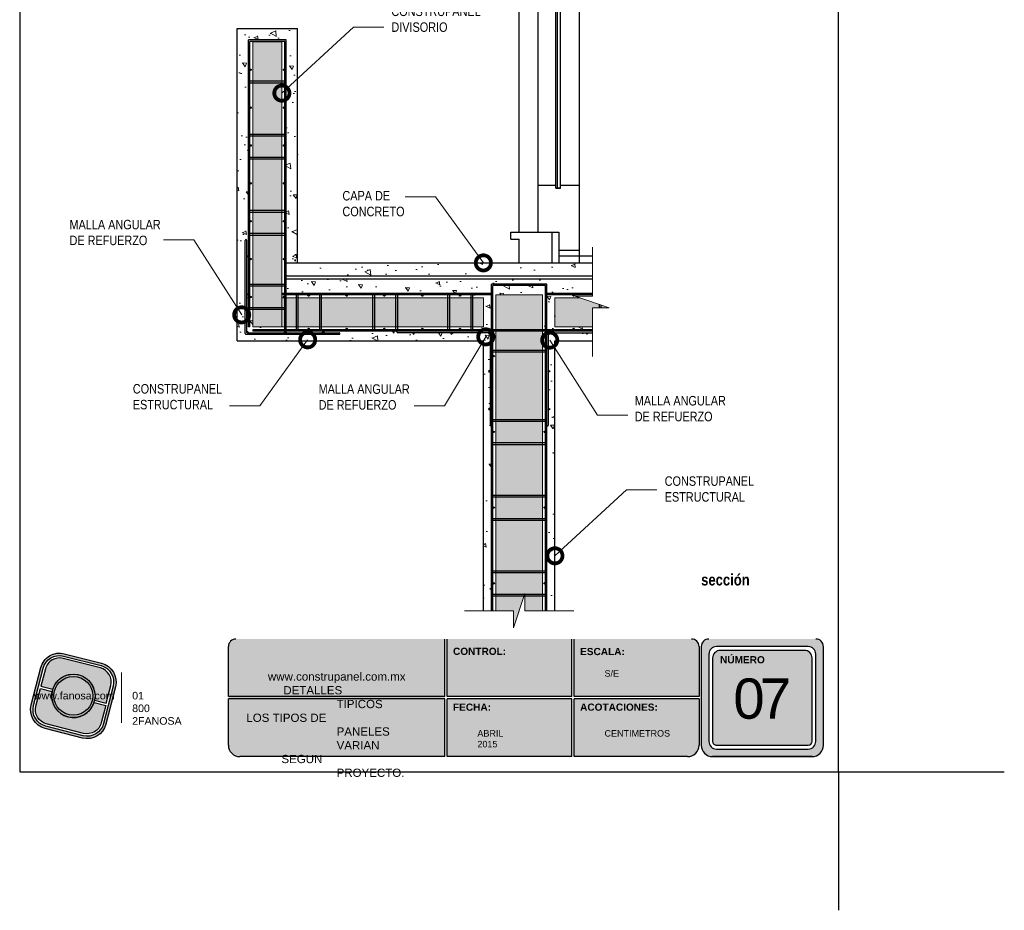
# Model space of a CAD drawing. Header units: millimetres. Extents: x 0 to 30, y 0 to 35.5.
import ezdxf

# ---------------------------------------------------------------- set-up
doc = ezdxf.new("R2010")
doc.units = ezdxf.units.MM
doc.linetypes.add('CONTINUA', pattern=[0])
doc.linetypes.add('DASHED2', pattern=[9.524999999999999, 6.35, -3.175])
for name, color, linetype, lineweight in [('CONSTRUPANEL', 170, 'Continuous', 20), ('hatch', 252, 'Continuous', 0), ('LAMINA ACCESORIOS', 1, 'Continuous', 30), ('TEXTO', 7, 'DASHED2', 0), ('TEXTO CUADRO DATOS', 251, 'Continuous', 0)]:
    doc.layers.add(name, color=color, linetype=linetype, lineweight=lineweight)
doc.styles.add('Erika', font='techl___.ttf', dxfattribs={"height": 0.25})
doc.styles.get("Standard").update_dxf_attribs({"font": 'arial.ttf'})
doc.dimstyles.new('Erika', dxfattribs={"dimtxt": 0.25, "dimasz": 0.8, "dimexe": 0.5, "dimexo": 0.5, "dimgap": 0, "dimtad": 0, "dimlfac": 0.1, "dimzin": 1, "dimdsep": 46, "dimtxsty": 'Erika', "dimblk": 'DOTSMALL', "dimcen": 2.5, "dimse1": 1, "dimse2": 1, "dimclrd": 252, "dimclre": 252, "dimclrt": 256, "dimadec": 0, "dimazin": 0, "dimtfac": 1, "dimtmove": 0, "dimatfit": 3, "dimldrblk": 'DOTSMALL', "dimfxl": 1, "dimlwd": 0, "dimlwe": 0, "dimarcsym": 0})
pattern_1 = [(155, (-1530.490887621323, -1853.54497522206), (-0.203244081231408, 1.152654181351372), [0.12192, -1.34112]), (99.99999999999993, (-1530.490887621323, -1853.54497522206), (-1.122720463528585, -0.5343467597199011), [0.097536, -1.072899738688]), (205.4514447, (-1530.50782456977, -1853.448921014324), (-1.325964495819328, 0.6183074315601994), [0.10361605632, -1.13977756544]), (151.1842, (-1530.804929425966, -1853.629122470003), (-0.189124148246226, 1.745431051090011), [0.18288, -2.01168]), (201.63555761, (-1530.820689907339, -1853.483670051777), (-1.922815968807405, 1.057767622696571), [0.155424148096, -1.709667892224]), (96.18415116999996, (-1530.804929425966, -1853.629122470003), (-1.922815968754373, 1.057767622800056), [0.1463037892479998, -1.609342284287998]), (126, (-1530.768492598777, -1853.451064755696), (0.381055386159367, 1.106665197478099), [0.1219199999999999, -1.341119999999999]), (71.00000000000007, (-1530.768492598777, -1853.451064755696), (-1.241007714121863, 0.07695885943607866), [0.09753600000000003, -1.072896]), (176.451445, (-1530.736737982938, -1853.358842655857), (-0.8599523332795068, 1.183624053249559), [0.10361605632, -1.13977560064]), (142.5, (-1530.490887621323, -1853.54497522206), (-0.5278290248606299, -0.1209669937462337), [0, -1.0598912, 0, -1.089152, 0, -1.07696]), (112.5, (-1530.490887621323, -1853.54497522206), (-0.7299917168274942, 0.2471308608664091), [0, -0.6209792, 0, -1.0355072, 0, -0.4104640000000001]), (72.50000000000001, (-1530.397063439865, -1853.895131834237), (-0.1891832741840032, 0.8477002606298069), [0, -0.4064, 0, -1.267968, 0, -1.682496]), (62.50000000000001, (-1530.354989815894, -1854.052152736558), (-0.402552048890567, 0.8736060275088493), [0, -0.5283199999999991, 0, -0.8420607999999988, 0, -1.194815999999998])]

# ---------------------------------------------------------------- blocks, each defined once
blk = doc.blocks.new('A$C4B287B9D')
for p, q in [((-1.956624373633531e-08, 0.1249999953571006), (-1.956624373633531e-08, 16.1249999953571)), ((0.2499999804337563, 0.3749999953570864), (0.2499999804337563, 16.1249999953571)), ((0.3749999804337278, 0.2499999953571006), (16.12499998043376, 0.2499999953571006)), ((0.1249999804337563, -4.642885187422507e-09), (16.12499998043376, -4.642899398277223e-09))]:
    blk.add_line(p, q)
for centre in [(0.3749999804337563, 13.37499999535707), (0.3749999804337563, 6.874999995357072), (0.3749999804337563, 0.3749999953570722), (6.874999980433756, 0.3749999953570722), (13.37499998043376, 0.3749999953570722)]:
    blk.add_circle(centre, 0.125)
for centre, start, end in [((0.1249999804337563, 16.1249999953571), 0, 180), ((0.1249999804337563, 0.1249999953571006), 180, 270), ((0.3749999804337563, 0.3749999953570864), 180, 270), ((16.12499998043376, 0.1249999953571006), 270, 90)]:
    blk.add_arc(centre, 0.125, start, end)
blk = doc.blocks.new('_DotSmall')
at = {"color": 0, "linetype": 'ByBlock', "const_width": 0.5}
blk.add_lwpolyline([(-0.0625, 0, 1), (0.0625, 0, 1)], format="xyb", close=True, dxfattribs=at)
blk = doc.blocks.new('LOGO GRIS')
at = {"true_color": 0xe3e3e3}
h = blk.add_hatch(color=254, dxfattribs=at)
edge = h.paths.add_edge_path()
edge.add_arc((2075.55300328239, 279.2979295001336), 0.508199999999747, 255.6007667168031, 345.6007667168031, ccw=False)
edge.add_line((2075.426625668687, 278.8056938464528), (2074.442154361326, 279.0584490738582))
edge.add_arc((2074.568531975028, 279.5506847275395), 0.5082000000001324, 165.6007667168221, 255.6007667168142, ccw=False)
edge.add_line((2074.076296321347, 279.6770623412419), (2074.329051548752, 280.661533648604))
edge.add_arc((2074.821287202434, 280.535156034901), 0.508200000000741, 75.60076671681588, 165.6007667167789, ccw=False)
edge.add_line((2074.947664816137, 281.0273916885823), (2075.932136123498, 280.7746364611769))
edge.add_arc((2075.805758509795, 280.2824008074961), 0.5081999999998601, -14.399233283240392, 75.60076671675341, ccw=False)
edge.add_line((2076.297994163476, 280.1560231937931), (2076.045238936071, 279.1715518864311))
edge = h.paths.add_edge_path(flags=16)
edge.add_arc((2075.55300328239, 279.2979295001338), 0.4446749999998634, 255.6007667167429, 345.6007667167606, ccw=False)
edge.add_line((2075.4424228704, 278.867223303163), (2074.457951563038, 279.1199785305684))
edge.add_arc((2074.568531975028, 279.5506847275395), 0.4446750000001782, 165.6007667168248, 255.60076671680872, ccw=False)
edge.add_line((2074.137825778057, 279.6612651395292), (2074.390581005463, 280.6457364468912))
edge.add_arc((2074.821287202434, 280.5351560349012), 0.4446750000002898, 75.60076671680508, 165.6007667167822, ccw=False)
edge.add_line((2074.931867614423, 280.9658622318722), (2075.916338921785, 280.7131070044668))
edge.add_arc((2075.805758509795, 280.2824008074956), 0.4446750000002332, -14.399233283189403, 75.60076671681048, ccw=False)
edge.add_line((2076.236464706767, 280.1718203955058), (2075.983709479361, 279.1873490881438))
h = blk.add_hatch(color=254, dxfattribs=at)
edge = h.paths.add_edge_path()
edge.add_line((2076.05645623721, 279.7261466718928), (2076.174935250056, 280.1876175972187))
edge.add_arc((2075.805758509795, 280.2824008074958), 0.3811499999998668, 345.60076671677, 435.6007667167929)
edge.add_line((2075.900541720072, 280.6515775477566), (2074.916070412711, 280.9043327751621))
edge.add_arc((2074.821287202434, 280.5351560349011), 0.3811500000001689, 75.6007667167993, 165.6007667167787)
edge.add_line((2074.452110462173, 280.6299392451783), (2074.333631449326, 280.1684683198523))
edge.add_line((2074.333631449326, 280.1684683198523), (2074.642133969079, 280.0892627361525))
edge.add_arc((2075.187145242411, 279.9165427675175), 0.5717249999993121, -11.21449474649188, 162.4160281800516, ccw=False)
edge.add_line((2075.747953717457, 279.8053522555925), (2076.05645623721, 279.7261466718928))
h = blk.add_hatch(color=254, dxfattribs=at)
h.paths.add_polyline_path([(2074.615420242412, 279.9165427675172, 1), (2075.758870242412, 279.9165427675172, 1)])
h.paths.add_polyline_path([(2075.699701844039, 279.9165427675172, -1), (2074.674588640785, 279.9165427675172, -1)], flags=16)
h = blk.add_hatch(color=252)
h.set_gradient(color1=(132, 132, 132), rotation=70.00000000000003, tint=1, name='SPHERICAL')
h.paths.add_polyline_path([(2075.699701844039, 279.9165427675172, 1), (2074.674588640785, 279.9165427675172, 1)])
h = blk.add_hatch(color=254, dxfattribs=at)
edge = h.paths.add_edge_path()
edge.add_arc((2075.187145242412, 279.9165427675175), 0.5717250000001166, 168.7855052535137, 342.4160281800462)
edge.add_line((2075.732156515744, 279.7438227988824), (2076.040659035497, 279.6646172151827))
edge.add_line((2076.040659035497, 279.6646172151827), (2075.922180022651, 279.2031462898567))
edge.add_arc((2075.55300328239, 279.2979295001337), 0.3811499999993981, 255.6007667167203, 345.60076671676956, ccw=False)
edge.add_line((2075.458220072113, 278.9287527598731), (2074.473748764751, 279.1815079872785))
edge.add_arc((2074.568531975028, 279.5506847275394), 0.3811500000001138, 165.6007667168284, 255.60076671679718, ccw=False)
edge.add_line((2074.199355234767, 279.6454679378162), (2074.317834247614, 280.1069388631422))
edge.add_line((2074.317834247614, 280.1069388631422), (2074.626336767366, 280.0277332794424))
at = {"color": 254, "true_color": 0xe3e3e3}
for points in [[(2076.045238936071, 279.1715518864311, -0.414213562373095), (2075.426625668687, 278.8056938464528), (2074.442154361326, 279.0584490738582, -0.414213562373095), (2074.076296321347, 279.6770623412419), (2074.329051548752, 280.661533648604, -0.414213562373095), (2074.947664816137, 281.0273916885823), (2075.932136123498, 280.7746364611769, -0.4142135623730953), (2076.297994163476, 280.1560231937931)], [(2075.983709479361, 279.1873490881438, -0.4142135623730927), (2075.4424228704, 278.867223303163), (2074.457951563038, 279.1199785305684, -0.4142135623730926), (2074.137825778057, 279.6612651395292), (2074.390581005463, 280.6457364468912, -0.414213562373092), (2074.931867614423, 280.9658622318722), (2075.916338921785, 280.7131070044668, -0.4142135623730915), (2076.236464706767, 280.1718203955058)], [(2076.05645623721, 279.7261466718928), (2076.174935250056, 280.1876175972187, 0.414213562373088), (2075.900541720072, 280.6515775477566), (2074.916070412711, 280.9043327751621, 0.4142135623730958), (2074.452110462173, 280.6299392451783), (2074.333631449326, 280.1684683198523), (2074.642133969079, 280.0892627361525, -0.9459053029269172), (2075.747953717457, 279.8053522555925)], [(2074.626336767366, 280.0277332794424, 0.9459053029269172), (2075.732156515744, 279.7438227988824), (2076.040659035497, 279.6646172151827), (2075.922180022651, 279.2031462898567, -0.4142135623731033), (2075.458220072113, 278.9287527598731), (2074.473748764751, 279.1815079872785, -0.414213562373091), (2074.199355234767, 279.6454679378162), (2074.317834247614, 280.1069388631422)]]:
    blk.add_lwpolyline(points, format="xyb", close=True, dxfattribs=at)
for radius in [0.5717249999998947, 0.5125566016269]:
    blk.add_circle((2075.187145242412, 279.9165427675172), radius, dxfattribs=at)
blk = doc.blocks.new('FANOSA')
at = {"color": 253, "true_color": 0xb3b3b3, "const_width": 0.02}
blk.add_lwpolyline([(365.3181968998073, 247.9798347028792), (365.3181968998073, 246.6427006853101)], dxfattribs=at)
at = {"color": 254}
blk.add_blockref('LOGO GRIS', (-1711.138939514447, -32.55437656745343), dxfattribs=at)
at = {"layer": 'TEXTO CUADRO DATOS', "char_height": 0.2, "width": 0.003231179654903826, "attachment_point": 1}
for s, insert in [('{\\fArial|b0|i0|c0|p34;www.fanosa.com}', (363.0082168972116, 247.4682254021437)), ('{\\fArial|b0|i0|c0|p34;01 800 2FANOSA}', (365.5993370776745, 247.4682254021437))]:
    blk.add_mtext(s, dxfattribs=dict(at, insert=insert))

msp = doc.modelspace()

# ---------------------------------------------------------------- hatches: boundary and pattern name
at = {"true_color": 0xb3b3b3}
h = msp.add_hatch(color=253, dxfattribs=at)
h.paths.add_polyline_path([(22.16883277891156, 7.152736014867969, 0.4142135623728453), (21.96883277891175, 6.952736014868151), (21.96883277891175, 4.352736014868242, 0.4142135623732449), (22.26883277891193, 4.05273601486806), (24.88823007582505, 4.05273601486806, 0.4142135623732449), (25.18823007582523, 4.352736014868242), (25.18823007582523, 6.952736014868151, 0.4142135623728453), (24.98823007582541, 7.152736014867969)])
h.paths.add_polyline_path([(24.98823007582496, 6.752736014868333), (24.9882300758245, 4.452736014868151, -0.4142135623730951), (24.78823007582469, 4.252736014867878), (22.36883277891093, 4.252736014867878, -0.4142135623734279), (22.16883277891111, 4.452736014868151), (22.16883277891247, 6.752736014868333, -0.4142135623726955), (22.36883277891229, 6.952736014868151), (24.78823007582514, 6.952736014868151, -0.4142135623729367)], flags=16)
h.paths.add_polyline_path([(24.88823007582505, 6.652736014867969), (24.88823007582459, 4.452736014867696, -0.4142135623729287), (24.78823007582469, 4.352736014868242), (22.36883277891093, 4.352736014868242, -0.4142135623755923), (22.26883277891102, 4.452736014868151), (22.26883277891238, 6.652736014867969, -0.4142135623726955), (22.4688327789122, 6.852736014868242), (24.68823007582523, 6.852736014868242, -0.4142135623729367)], flags=0)
h.paths.add_polyline_path([(22.87318326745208, 6.559396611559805), (24.17570714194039, 6.559396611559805), (24.17570714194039, 4.303257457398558), (22.87318326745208, 4.303257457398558)], flags=8)
h.paths.add_polyline_path([(22.41660885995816, 8.338166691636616), (23.66094037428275, 8.338166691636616), (23.66094037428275, 8.046686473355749), (22.41660885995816, 8.046686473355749)], flags=9)
msp.add_hatch(color=253, dxfattribs=at).paths.add_polyline_path([(15.20691399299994, 4.05273601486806), (15.20691399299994, 5.632736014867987), (15.2069139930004, 7.152736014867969), (9.700960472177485, 7.152736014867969, 0.4142135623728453), (9.500960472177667, 6.952736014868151), (9.500960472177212, 5.632736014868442), (9.500960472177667, 4.352736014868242, 0.4142135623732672), (9.800960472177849, 4.05273601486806)])
h = msp.add_hatch(color=253, dxfattribs=at)
h.paths.add_polyline_path([(18.55787338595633, 5.632736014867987), (18.55787338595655, 7.152736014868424), (15.26691399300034, 7.152736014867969), (15.26691399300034, 5.632736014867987)])
h.paths.add_polyline_path([(18.55787338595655, 5.572736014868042), (15.26691399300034, 5.572736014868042), (15.26691399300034, 4.05273601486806), (18.55787338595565, 4.05273601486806)])
h.paths.add_polyline_path([(18.61787338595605, 5.572736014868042), (18.61787338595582, 4.05273601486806), (21.60883277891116, 4.05273601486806, 0.4142135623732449), (21.90883277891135, 4.352736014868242), (21.90883277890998, 5.572736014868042)])
h.paths.add_polyline_path([(18.61787338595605, 7.152736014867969), (18.61787338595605, 5.632736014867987), (21.90883277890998, 5.632736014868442), (21.90883277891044, 6.952736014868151, 0.414213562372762), (21.70883277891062, 7.152736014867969)])
at = {"layer": 'hatch'}
h = msp.add_hatch(dxfattribs=at)
h.set_pattern_fill('AR-CONC', color=256, scale=0.0064, angle=105)
h.set_pattern_definition(pattern_1)
h.paths.add_polyline_path([(16.22326365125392, 15.01078139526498), (16.22326365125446, 7.894824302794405), (16.43667102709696, 7.894824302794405), (16.43667102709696, 15.26754750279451), (10.1432636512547, 15.26754750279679), (10.1432636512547, 15.30594750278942), (10.98814045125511, 15.30594750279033), (10.98814045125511, 15.38282430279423), (10.1432636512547, 15.38282430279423), (10.1432636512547, 15.84029395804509), (10.06638685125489, 15.84029395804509), (10.06638685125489, 15.38282430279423), (10.02798685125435, 15.38282430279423), (10.02798685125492, 22.95347881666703), (11.0265404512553, 22.95347881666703), (11.0265404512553, 17.06914279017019), (11.32241328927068, 17.06914279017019), (11.32241328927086, 23.24935165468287), (9.73211401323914, 23.24935165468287), (9.732114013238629, 15.01078139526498)])
edge = h.paths.add_edge_path(flags=16)
edge.add_arc((9.964721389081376, 15.20498877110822), 0.01919999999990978, 180, 270, ccw=False)
edge.add_line((9.945521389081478, 15.20498877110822), (9.945521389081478, 17.6625887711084))
edge.add_arc((9.964721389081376, 17.6625887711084), 0.01919999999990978, 0, 180, ccw=False)
edge.add_line((9.983921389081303, 17.6625887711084), (9.983921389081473, 17.24018877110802))
edge.add_arc((10.0031213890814, 17.24018877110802), 0.01919999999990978, 0, 180, ccw=False)
edge.add_arc((10.0031213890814, 17.24018877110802), 0.01919999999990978, -180, 0, ccw=False)
edge.add_line((9.983921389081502, 17.24018877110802), (9.983921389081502, 16.24178877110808))
edge.add_arc((10.0031213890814, 16.24178877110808), 0.01919999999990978, 0, 180, ccw=False)
edge.add_arc((10.0031213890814, 16.24178877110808), 0.01919999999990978, -180, 0, ccw=False)
edge.add_line((9.983921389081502, 16.24178877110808), (9.983921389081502, 15.24338877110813))
edge.add_arc((10.0031213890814, 15.24338877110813), 0.01919999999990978, 0, 180, ccw=False)
edge.add_arc((10.0031213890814, 15.24338877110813), 0.01919999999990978, -90, 0, ccw=False)
edge.add_line((10.0031213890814, 15.22418877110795), (11.00152138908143, 15.22418877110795))
edge.add_arc((11.00152138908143, 15.24338877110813), 0.01919999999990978, 180, 270, ccw=False)
edge.add_arc((11.00152138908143, 15.24338877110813), 0.01919999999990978, 0, 180, ccw=False)
edge.add_arc((11.00152138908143, 15.24338877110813), 0.01919999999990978, -90, 0, ccw=False)
edge.add_line((11.00152138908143, 15.22418877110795), (11.99992138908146, 15.22418877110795))
edge.add_arc((11.99992138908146, 15.24338877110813), 0.01919999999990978, 180, 270, ccw=False)
edge.add_arc((11.99992138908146, 15.24338877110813), 0.01919999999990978, 0, 180, ccw=False)
edge.add_arc((11.99992138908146, 15.24338877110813), 0.01919999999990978, -90, 0, ccw=False)
edge.add_line((11.99992138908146, 15.22418877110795), (12.42232138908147, 15.22418877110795))
edge.add_arc((12.4223213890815, 15.20498877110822), 0.01919999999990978, -90, 90, ccw=False)
edge.add_line((12.4223213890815, 15.18578877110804), (9.964721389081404, 15.18578877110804))
edge = h.paths.add_edge_path()
edge.add_line((13.95987102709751, 15.26754750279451), (16.41747102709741, 15.26754750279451))
edge.add_arc((16.4174710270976, 15.24834750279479), 0.01919999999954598, -1.085709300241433e-09, 90.0000000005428, ccw=False)
edge.add_line((16.43667102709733, 15.24834750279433), (16.43667102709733, 12.79074750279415))
edge.add_arc((16.41747102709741, 12.7907475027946), 0.01919999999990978, -180, 0, ccw=False)
edge.add_line((16.39827102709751, 12.7907475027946), (16.39827102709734, 13.21314750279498))
edge.add_arc((16.37907102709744, 13.21314750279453), 0.01919999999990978, -180, 0, ccw=False)
edge.add_arc((16.37907102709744, 13.21314750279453), 0.01919999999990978, 0, 180, ccw=False)
edge.add_line((16.39827102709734, 13.21314750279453), (16.39827102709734, 14.21154750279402))
edge.add_arc((16.37907102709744, 14.21154750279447), 0.01919999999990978, -180, 0, ccw=False)
edge.add_arc((16.37907102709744, 14.21154750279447), 0.01919999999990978, 0, 180, ccw=False)
edge.add_line((16.39827102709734, 14.21154750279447), (16.39827102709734, 15.20994750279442))
edge.add_arc((16.37907102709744, 15.20994750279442), 0.01919999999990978, -180, 0, ccw=False)
edge.add_arc((16.37907102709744, 15.20994750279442), 0.01919999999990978, 90, 180, ccw=False)
edge.add_line((16.37907102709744, 15.22914750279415), (15.38067102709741, 15.22914750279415))
edge.add_arc((15.38067102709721, 15.20994750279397), 0.01920000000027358, 1.0855956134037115e-09, 89.99999999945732, ccw=False)
edge.add_arc((15.38067102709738, 15.20994750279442), 0.01919999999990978, -180, 0, ccw=False)
edge.add_arc((15.38067102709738, 15.20994750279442), 0.01919999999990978, 90, 180, ccw=False)
edge.add_line((15.38067102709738, 15.22914750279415), (14.38227102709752, 15.22914750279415))
edge.add_arc((14.38227102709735, 15.20994750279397), 0.01920000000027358, 1.0855956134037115e-09, 89.99999999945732, ccw=False)
edge.add_arc((14.38227102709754, 15.20994750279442), 0.01919999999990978, -180, 0, ccw=False)
edge.add_arc((14.38227102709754, 15.20994750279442), 0.01919999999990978, 90, 180, ccw=False)
edge.add_line((14.38227102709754, 15.22914750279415), (13.95987102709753, 15.2291475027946))
edge.add_arc((13.95987102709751, 15.24834750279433), 0.01919999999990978, 90, 270, ccw=False)
h.paths.add_polyline_path([(16.43667102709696, 16.72682430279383), (16.43667102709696, 16.87579738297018), (17.89587102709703, 16.87579738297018), (17.89587102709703, 16.72682430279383), (19.09793832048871, 16.72682430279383), (19.09793832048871, 17.06914279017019), (11.0265404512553, 17.06914279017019), (11.0265404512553, 16.72682430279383)])
h = msp.add_hatch(dxfattribs=at)
h.set_pattern_fill('HONEY', color=256, scale=0.04000000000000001)
h.set_pattern_definition([(0, (-1530.490887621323, -1853.54497522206), (0.1905, 0.1099852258), [0.127, -0.254]), (120, (-1530.490887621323, -1853.54497522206), (-0.1904999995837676, 0.1099852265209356), [0.1269999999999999, -0.2539999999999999]), (59.99999999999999, (-1530.490887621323, -1853.54497522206), (4.162323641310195e-10, 0.2199704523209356), [-0.254, 0.127])])
h.paths.add_polyline_path([(10.91126365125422, 22.9073988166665), (10.1432636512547, 22.9073988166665), (10.1432636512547, 15.38282430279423), (10.91126365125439, 15.38282430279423)])
h.paths.add_polyline_path([(16.22326365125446, 16.15082430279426), (10.91126365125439, 16.15082430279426), (10.91126365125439, 15.38282430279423), (16.22326365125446, 15.38282430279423)])
h.paths.add_polyline_path([(17.77977750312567, 16.22770110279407), (16.55097750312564, 16.22770110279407), (16.55097750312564, 7.894824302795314), (17.01467609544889, 7.894824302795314), (17.01467609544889, 7.451192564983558), (17.31786595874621, 8.348556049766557), (17.31786595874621, 7.894824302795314), (17.7797775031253, 7.894824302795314)])
h.paths.add_polyline_path([(19.09793832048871, 15.8883671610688), (19.54157005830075, 15.8883671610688), (18.76476488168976, 16.15082430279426), (18.10927840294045, 16.15082430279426), (18.10927840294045, 15.38282430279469), (19.09793832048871, 15.38282430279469)])
h = msp.add_hatch(dxfattribs=at)
h.set_pattern_fill('AR-CONC', color=256, scale=0.0064, angle=105)
h.set_pattern_definition(pattern_1)
h.paths.add_polyline_path([(11.0265404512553, 16.65277785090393), (11.0265404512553, 16.26610110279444), (16.43667102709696, 16.26610110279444), (16.43667102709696, 16.65277785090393)])
h.paths.add_polyline_path([(19.09793832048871, 16.26610110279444), (19.09793832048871, 16.65277785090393), (17.8958710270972, 16.65277785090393), (17.8958710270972, 16.26610110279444), (18.02107163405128, 16.26610110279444)])
h.paths.add_polyline_path([(18.10927840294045, 16.15082430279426), (18.76476488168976, 16.15082430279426), (18.64420657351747, 16.19155702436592), (19.09793832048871, 16.19155702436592), (19.09793832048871, 16.22770110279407), (18.60564940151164, 16.22770110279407, -0.4142135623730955), (18.62484940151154, 16.20850110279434, -1), (18.58644940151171, 16.20850110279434, -0.4142135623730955), (18.60564940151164, 16.22770110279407), (17.8958710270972, 16.22770110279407), (17.8958710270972, 15.30594750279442), (18.60564940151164, 15.30594750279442, -0.4142135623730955), (18.58644940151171, 15.32514750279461, -1), (18.62484940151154, 15.32514750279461, -0.4142135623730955), (18.60564940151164, 15.30594750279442), (19.09793832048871, 15.30594750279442), (19.09793832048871, 15.38282430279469), (18.10927840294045, 15.38282430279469)])
h.paths.add_polyline_path([(17.95347102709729, 15.22914750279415, -0.4142135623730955), (17.97267102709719, 15.20994750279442, -1), (17.9342710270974, 15.20994750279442), (17.9342710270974, 14.21154750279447, -1), (17.97267102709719, 14.21154750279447, -1), (17.9342710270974, 14.21154750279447), (17.9342710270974, 13.21314750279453, -1), (17.97267102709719, 13.21314750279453, -1), (17.9342710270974, 13.21314750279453), (17.93427102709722, 12.7907475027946, -1), (17.89587102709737, 12.7907475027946), (17.8958710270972, 7.894824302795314), (18.10927840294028, 7.894824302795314), (18.10927840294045, 15.01078139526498), (19.09793832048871, 15.01078139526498), (19.09793832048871, 15.2291475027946), (18.95187102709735, 15.22914750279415, -0.4142135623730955), (18.97107102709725, 15.20994750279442, -1), (18.93267102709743, 15.20994750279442, -0.4142135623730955), (18.95187102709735, 15.22914750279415)])
h.paths.add_polyline_path([(16.43667102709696, 16.22770110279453), (15.94080137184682, 16.22770110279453), (15.94080137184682, 15.30594750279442), (16.43667102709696, 15.30594750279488)])
h.paths.add_polyline_path([(16.47507102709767, 16.50710254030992), (17.85747102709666, 16.50710254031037), (17.85747102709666, 16.65277785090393), (16.4750710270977, 16.65277785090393)])
h.paths.add_polyline_path([(17.85747102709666, 16.46870254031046), (16.47507102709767, 16.46870254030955), (16.4750710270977, 15.30594750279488), (16.55097750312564, 15.30594750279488), (16.55097750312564, 16.22770110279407), (17.77977750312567, 16.22770110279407), (17.77977750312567, 15.30594750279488), (17.85747102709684, 15.30594750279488)])

# ---------------------------------------------------------------- linework, layer by layer
for p, q in [((18.17509665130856, 19.05218208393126), (18.17509665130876, 24.93783587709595)), ((18.1350966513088, 19.03618208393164), (18.1350966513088, 24.81944623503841)), ((17.1662710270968, 17.88089190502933), (17.1662710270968, 24.56481485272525)), ((17.67076965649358, 17.88089190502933), (17.67076965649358, 24.56481485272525)), ((18.25509665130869, 19.03618208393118), (18.25509665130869, 24.56481485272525)), ((18.75942364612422, 17.06914279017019), (18.75942364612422, 24.56481485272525)), ((9.7321140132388, 23.24935165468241), (11.32241328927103, 23.24935165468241)), ((9.73211401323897, 15.01078139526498), (9.73211401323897, 23.24935165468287)), ((11.32241328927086, 17.06914279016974), (11.3224132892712, 23.24935165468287)), ((17.67076965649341, 19.11618208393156), (18.1350966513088, 19.11618208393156)), ((18.1350966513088, 19.05218208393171), (18.25509665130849, 19.05218208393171)), ((18.1350966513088, 19.03618208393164), (18.25509665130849, 19.03618208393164)), ((18.25509665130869, 19.11618208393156), (18.75942364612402, 19.11618208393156)), ((16.94320397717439, 17.88089190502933), (18.21509665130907, 17.88089190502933)), ((16.94320397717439, 17.693565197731), (16.94320397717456, 17.88089190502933)), ((16.94320397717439, 17.69356519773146), (17.1662710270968, 17.69356519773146)), ((17.1662710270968, 17.06914279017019), (17.1662710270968, 17.69356519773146)), ((18.02886639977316, 17.88089190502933), (18.02886639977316, 17.06914279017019)), ((18.21509665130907, 17.88089190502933), (18.21509665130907, 17.06914279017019)), ((18.21509665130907, 17.40216806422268), (18.75942364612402, 17.40216806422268)), ((18.21509665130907, 17.25646949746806), (19.09793832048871, 17.25646949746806)), ((11.02654045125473, 17.06914279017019), (16.22326365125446, 17.06914279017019)), ((11.0265404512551, 17.06914279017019), (19.09793832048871, 17.06914279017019)), ((11.02654045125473, 16.72682430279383), (19.09793832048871, 16.72682430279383)), ((11.02654045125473, 16.65277785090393), (19.09793832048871, 16.65277785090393)), ((9.73211401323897, 15.01078139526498), (16.22326365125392, 15.01078139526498)), ((16.22326365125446, 7.894824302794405), (16.22326365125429, 15.01078139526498)), ((18.10927840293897, 15.01078139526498), (19.09793832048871, 15.01078139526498)), ((18.10927840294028, 7.894824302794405), (18.10927840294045, 15.01078139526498))]:
    msp.add_line(p, q)
at = {"linetype": 'CONTINUA'}
for p, q in [((10.02806365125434, 18.57672899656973), (10.02806365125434, 18.62588099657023)), ((13.20436633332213, 15.26762430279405), (13.15521433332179, 15.26762430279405))]:
    msp.add_line(p, q, dxfattribs=at)
at = {"color": 253, "true_color": 0xb3b3b3}
for p, q in [((15.2069139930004, 5.632736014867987), (15.20691399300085, 7.152736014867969)), ((15.2669139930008, 5.632736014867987), (15.2669139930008, 7.152736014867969)), ((18.55787338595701, 5.632736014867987), (18.55787338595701, 7.152736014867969)), ((18.6178733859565, 5.632736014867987), (18.6178733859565, 7.152736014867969)), ((9.500960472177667, 5.632736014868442), (9.500960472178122, 6.952736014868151)), ((21.90883277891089, 6.952736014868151), (21.90883277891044, 5.632736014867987)), ((21.9688327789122, 6.952736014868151), (21.9688327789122, 4.352736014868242)), ((22.16883277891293, 6.752736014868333), (22.16883277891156, 4.452736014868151)), ((24.7882300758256, 6.952736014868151), (22.36883277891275, 6.952736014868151)), ((24.68823007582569, 6.852736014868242), (22.46883277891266, 6.852736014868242)), ((24.98823007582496, 4.452736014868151), (24.98823007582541, 6.752736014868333)), ((25.18823007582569, 4.352736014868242), (25.18823007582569, 6.952736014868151)), ((22.26883277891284, 6.652736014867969), (22.26883277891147, 4.452736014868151)), ((24.88823007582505, 4.452736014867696), (24.8882300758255, 6.652736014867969)), ((15.20691399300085, 5.632736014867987), (9.500960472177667, 5.632736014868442)), ((15.20691399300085, 5.572736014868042), (9.500960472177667, 5.572736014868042)), ((9.500960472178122, 4.352736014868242), (9.500960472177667, 5.572736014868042)), ((15.2069139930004, 4.05273601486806), (15.2069139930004, 5.572736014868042)), ((18.55787338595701, 5.632736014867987), (15.2669139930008, 5.632736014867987)), ((15.2669139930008, 4.05273601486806), (15.2669139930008, 5.572736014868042)), ((18.55787338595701, 5.572736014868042), (15.2669139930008, 5.572736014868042)), ((18.5578733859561, 4.05273601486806), (18.55787338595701, 5.572736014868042)), ((21.90883277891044, 5.632736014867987), (18.6178733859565, 5.632736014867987)), ((18.6178733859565, 4.05273601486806), (18.6178733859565, 5.572736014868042)), ((21.90883277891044, 5.572736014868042), (18.6178733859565, 5.572736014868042)), ((21.90883277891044, 5.572736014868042), (21.9088327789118, 4.352736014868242)), ((22.36883277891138, 4.352736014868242), (24.78823007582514, 4.352736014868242)), ((22.36883277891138, 4.252736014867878), (24.78823007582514, 4.252736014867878)), ((15.2069139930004, 4.05273601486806), (9.800960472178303, 4.05273601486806)), ((18.5578733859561, 4.05273601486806), (15.2669139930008, 4.05273601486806)), ((21.60883277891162, 4.05273601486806), (18.6178733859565, 4.05273601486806)), ((24.8882300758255, 4.05273601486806), (22.26883277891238, 4.05273601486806)), ((22.26883277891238, 4.05273601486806), (24.8882300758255, 4.05273601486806))]:
    msp.add_line(p, q, dxfattribs=at)
at = {"color": 254, "true_color": 0xe3e3e3}
for q in [(25.58823007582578, 4.427276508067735e-06), (29.95814703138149, 3.652736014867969), (25.58823007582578, 4.427276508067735e-06)]:
    msp.add_line((25.58823007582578, 3.652736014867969), q, dxfattribs=at)
msp.add_lwpolyline([(3.998230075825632, 3.652736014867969), (25.58823007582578, 3.652736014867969), (25.58823007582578, 31.59273601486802), (3.998230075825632, 31.59273601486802)], close=True, dxfattribs=at)
at = {"color": 253, "true_color": 0xb3b3b3}
for centre, radius, start, end in [((9.70096047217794, 6.952736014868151), 0.2, 90, 180), ((21.70883277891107, 6.952736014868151), 0.2, 2.605510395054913e-11, 90), ((22.16883277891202, 6.952736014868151), 0.2, 90, 180), ((24.98823007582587, 6.952736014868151), 0.2, 0, 90), ((22.36883277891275, 6.752736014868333), 0.2, 90, 179.9999999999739), ((22.46883277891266, 6.652736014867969), 0.2, 90, 179.9999999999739), ((24.68823007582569, 6.652736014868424), 0.2, 0, 90), ((24.7882300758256, 6.752736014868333), 0.2, 0, 90), ((22.36883277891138, 4.452736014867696), 0.1999999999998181, 179.9999999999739, 270), ((22.36883277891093, 4.452736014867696), 0.0999999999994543, 179.9999999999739, 270.0000000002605), ((24.78823007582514, 4.452736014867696), 0.1999999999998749, 270, 2.605510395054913e-11), ((24.78823007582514, 4.452736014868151), 0.09999999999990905, 270, 359.999999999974), ((9.800960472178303, 4.352736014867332), 0.3, 179.9999999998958, 270.0000000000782), ((21.60883277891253, 4.352736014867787), 0.3, 269.9999999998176, 7.816531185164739e-11), ((22.26883277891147, 4.352736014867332), 0.3, 179.9999999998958, 270.0000000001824), ((22.26883277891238, 4.352736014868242), 0.3000000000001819, 180, 270), ((24.88823007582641, 4.352736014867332), 0.3, 269.9999999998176, 1.042204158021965e-10), ((24.8882300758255, 4.352736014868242), 0.3000000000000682, 270, 0)]:
    msp.add_arc(centre, radius, start, end, dxfattribs=at)
at = {"layer": 'CONSTRUPANEL', "linetype": 'CONTINUA'}
for p, q in [((10.1432636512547, 22.9073988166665), (10.1432636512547, 15.38282430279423)), ((10.91126365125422, 22.9073988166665), (10.91126365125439, 15.38282430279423)), ((10.91126365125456, 16.15082430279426), (16.22326365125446, 16.15082430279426)), ((16.55097750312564, 16.22770110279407), (16.55097750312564, 7.894824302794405)), ((17.77977750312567, 16.22770110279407), (17.7797775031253, 7.894824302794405)), ((18.10927840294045, 16.15082430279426), (18.76476488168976, 16.15082430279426)), ((10.1432636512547, 15.38282430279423), (16.22326365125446, 15.38282430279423)), ((18.10927840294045, 15.38282430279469), (19.09793832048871, 15.38282430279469))]:
    msp.add_line(p, q, dxfattribs=at)
at = {"layer": 'CONSTRUPANEL'}
for p, q in [((10.1432636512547, 22.9073988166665), (10.91126365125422, 22.9073988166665)), ((16.22326365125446, 15.38282430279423), (16.22326365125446, 16.15082430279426)), ((17.7797775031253, 16.22770110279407), (16.55097750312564, 16.22770110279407)), ((18.10927840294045, 16.15082430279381), (18.10927840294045, 15.38282430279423))]:
    msp.add_line(p, q, dxfattribs=at)
at = {"layer": 'hatch', "linetype": 'ByBlock', "lineweight": 0}
for points in [[(19.09793832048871, 17.48108659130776), (19.09793832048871, 16.19155702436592), (18.64420657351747, 16.19155702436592), (19.54157005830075, 15.8883671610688), (19.09793832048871, 15.8883671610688), (19.09793832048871, 14.59883759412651)], [(18.6073955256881, 7.894824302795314), (17.31786595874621, 7.894824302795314), (17.31786595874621, 8.348556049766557), (17.01467609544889, 7.451192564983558), (17.01467609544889, 7.894824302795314), (15.72514652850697, 7.894824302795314)]]:
    msp.add_lwpolyline(points, dxfattribs=at)
at = {"layer": 'LAMINA ACCESORIOS', "linetype": 'CONTINUA'}
for p, q in [((11.02654045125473, 22.95347881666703), (10.02798685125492, 22.95347881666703)), ((10.02798685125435, 15.38282430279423), (10.02798685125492, 22.95347881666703)), ((10.98814045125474, 22.9073988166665), (10.06638685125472, 22.9073988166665)), ((10.06638685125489, 15.38282430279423), (10.06638685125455, 22.9073988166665)), ((10.98814045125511, 15.30594750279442), (10.98814045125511, 22.9073988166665)), ((11.0265404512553, 15.30594750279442), (11.0265404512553, 22.95347881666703)), ((10.98814045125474, 21.85757395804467), (10.06638685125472, 21.85757395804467)), ((10.98814045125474, 21.81149395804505), (10.06638685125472, 21.81149395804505)), ((10.98814045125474, 20.45597395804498), (10.06638685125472, 20.45597395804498)), ((10.98814045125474, 20.4098939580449), (10.06638685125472, 20.4098939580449)), ((10.98814045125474, 19.84925395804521), (10.06638685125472, 19.84925395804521)), ((10.98814045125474, 19.80317395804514), (10.06638685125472, 19.80317395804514)), ((10.98814045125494, 18.44765395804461), (10.06638685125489, 18.44765395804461)), ((10.98814045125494, 18.40157395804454), (10.06638685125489, 18.40157395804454)), ((10.98814045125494, 17.84093395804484), (10.06638685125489, 17.84093395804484)), ((10.98814045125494, 17.79485395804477), (10.06638685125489, 17.79485395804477)), ((10.98814045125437, 16.5007739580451), (10.06638685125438, 16.5007739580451)), ((10.98814045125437, 16.45469395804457), (10.06638685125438, 16.45469395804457)), ((16.43667102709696, 7.894824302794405), (16.43667102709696, 16.50710254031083)), ((17.89587102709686, 16.50710254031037), (16.43667102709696, 16.50710254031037)), ((16.4750710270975, 7.894824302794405), (16.47507102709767, 16.46870254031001)), ((17.85747102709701, 16.46870254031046), (16.4750710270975, 16.46870254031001)), ((17.8574710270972, 7.894824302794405), (17.85747102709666, 16.46870254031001)), ((17.8958710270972, 7.89482430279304), (17.8958710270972, 16.50710254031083)), ((16.43667102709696, 16.26610110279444), (10.91126365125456, 16.26610110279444)), ((16.43667102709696, 16.22770110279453), (10.91126365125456, 16.22770110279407)), ((11.28672137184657, 16.22770110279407), (11.28672137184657, 15.30594750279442)), ((11.33280137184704, 16.22770110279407), (11.33280137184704, 15.30594750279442)), ((11.90112137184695, 16.22770110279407), (11.90112137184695, 15.30594750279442)), ((11.94720137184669, 16.22770110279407), (11.94720137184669, 15.30594750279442)), ((13.30272137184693, 16.22770110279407), (13.30272137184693, 15.30594750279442)), ((13.348801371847, 16.22770110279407), (13.348801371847, 15.30594750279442)), ((13.9094413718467, 16.22770110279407), (13.9094413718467, 15.30594750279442)), ((13.95552137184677, 16.22770110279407), (13.95552137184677, 15.30594750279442)), ((15.28032137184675, 16.22770110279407), (15.28032137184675, 15.30594750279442)), ((15.32640137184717, 16.22770110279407), (15.32640137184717, 15.30594750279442)), ((15.89472137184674, 16.22770110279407), (15.89472137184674, 15.30594750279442)), ((15.94080137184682, 16.22770110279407), (15.94080137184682, 15.30594750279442)), ((19.09793832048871, 16.26610110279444), (17.89587102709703, 16.26610110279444)), ((18.02107163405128, 16.26610110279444), (17.89587102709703, 16.26610110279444)), ((19.09793832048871, 16.22770110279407), (17.89587102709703, 16.22770110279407)), ((18.02107163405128, 16.22770110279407), (17.89587102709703, 16.22770110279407)), ((10.98814045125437, 15.88637395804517), (10.06638685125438, 15.88637395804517)), ((10.98814045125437, 15.84029395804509), (10.06638685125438, 15.84029395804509)), ((19.27392137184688, 15.97879692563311), (19.27392137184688, 15.8883671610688)), ((19.32000137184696, 15.96322799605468), (19.32000137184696, 15.8883671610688)), ((16.43667102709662, 15.30594750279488), (10.1432636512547, 15.30594750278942)), ((16.43667102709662, 15.26754750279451), (10.1432636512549, 15.26754750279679)), ((16.43667102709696, 15.10426454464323), (16.43667102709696, 13.74548727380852)), ((17.85747102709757, 15.30594750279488), (16.4750710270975, 15.30594750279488)), ((17.85747102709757, 15.26754750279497), (16.4750710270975, 15.26754750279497)), ((19.09793832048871, 15.30594750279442), (17.89587102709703, 15.30594750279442)), ((19.09793832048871, 15.26754750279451), (17.89587102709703, 15.26754750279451)), ((16.4750710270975, 14.7658902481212), (17.8574710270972, 14.7658902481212)), ((16.4750710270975, 14.71981024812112), (17.8574710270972, 14.71981024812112)), ((16.4750710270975, 12.94418158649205), (17.8574710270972, 12.94418158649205)), ((16.4750710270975, 12.89810158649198), (17.8574710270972, 12.89810158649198)), ((16.4750710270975, 12.32978158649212), (17.8574710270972, 12.32978158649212)), ((16.4750710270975, 12.2837015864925), (17.8574710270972, 12.2837015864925)), ((16.4750710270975, 10.94738158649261), (17.8574710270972, 10.94738158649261)), ((16.4750710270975, 10.90130158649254), (17.8574710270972, 10.90130158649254)), ((16.4750710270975, 10.33298158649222), (17.8574710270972, 10.33298158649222)), ((16.4750710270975, 10.28690158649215), (17.8574710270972, 10.28690158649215)), ((16.4750710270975, 8.950581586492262), (17.8574710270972, 8.950581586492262)), ((16.4750710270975, 8.904501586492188), (17.8574710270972, 8.904501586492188)), ((16.4750710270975, 8.33618158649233), (17.8574710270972, 8.33618158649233)), ((16.4750710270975, 8.290101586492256), (17.8574710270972, 8.290101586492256))]:
    msp.add_line(p, q, dxfattribs=at)
at = {"layer": 'LAMINA ACCESORIOS'}
for p, q in [((10.1432636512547, 22.9073988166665), (10.91126365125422, 22.9073988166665)), ((10.06638685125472, 15.38282430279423), (10.02798685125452, 15.38282430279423)), ((10.1432636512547, 15.30594750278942), (10.1432636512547, 15.26754750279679)), ((17.93427102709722, 15.20994750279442), (17.93427102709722, 12.7907475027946)), ((17.95347102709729, 15.2291475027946), (19.09793832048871, 15.2291475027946))]:
    msp.add_line(p, q, dxfattribs=at)
at = {"layer": 'LAMINA ACCESORIOS', "linetype": 'CONTINUA'}
for centre in [(10.08558685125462, 22.16093395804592), (10.96894045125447, 22.16093395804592), (10.08558685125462, 21.16264592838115), (10.96894045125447, 21.16264592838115), (10.08558685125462, 20.16413395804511), (10.96894045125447, 20.16413395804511), (10.08558685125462, 19.16584592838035), (10.96894045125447, 19.16584592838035), (10.08558685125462, 18.16733395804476), (10.96894045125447, 18.16733395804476), (10.08558685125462, 17.16904592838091), (10.96894045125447, 17.16904592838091), (10.08558685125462, 16.17053395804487), (10.96894045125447, 16.17053395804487), (11.61696137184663, 16.20850110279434), (12.61524940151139, 16.20850110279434), (13.61376137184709, 16.20850110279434), (14.61204940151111, 16.20850110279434), (15.61056137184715, 16.20850110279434), (18.60564940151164, 16.20850110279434), (11.61696137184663, 15.32514750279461), (12.61524940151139, 15.32514750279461), (13.61376137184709, 15.32514750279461), (14.61204940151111, 15.32514750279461), (15.61056137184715, 15.32514750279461), (18.60564940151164, 15.32514750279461), (16.49427102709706, 14.61074158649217), (16.49427102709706, 12.61394158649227), (17.83827102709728, 12.61394158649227), (16.49427102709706, 10.61714158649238), (17.83827102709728, 10.61714158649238), (16.49427102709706, 8.620341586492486), (17.83827102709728, 8.620341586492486)]:
    msp.add_circle(centre, 0.01920000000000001, dxfattribs=at)
at = {"layer": 'LAMINA ACCESORIOS'}
for centre in [(17.95347102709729, 15.20994750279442), (18.95187102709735, 15.20994750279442), (17.95347102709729, 14.21154750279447), (17.95347102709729, 13.21314750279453)]:
    msp.add_circle(centre, 0.01920000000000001, dxfattribs=at)
for centre, start, end in [((17.9150710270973, 15.24834750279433), 90, 180), ((17.95347102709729, 15.20994750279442), 90, 180), ((17.9150710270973, 12.7907475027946), 180, 0)]:
    msp.add_arc(centre, 0.01920000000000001, start, end, dxfattribs=at)

# ---------------------------------------------------------------- block references
msp.add_blockref('FANOSA', (-358.6352944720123, -241.7085316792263))
at = {"layer": 'LAMINA ACCESORIOS', "linetype": 'Continuous', "xscale": 0.1536, "yscale": 0.1536, "zscale": 0.1536}
msp.add_blockref('A$C4B287B9D', (9.945521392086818, 15.18578877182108), dxfattribs=at)
at = {"layer": 'LAMINA ACCESORIOS', "linetype": 'Continuous', "xscale": -0.1536, "yscale": 0.1536, "zscale": 0.1536, "rotation": 90}
msp.add_blockref('A$C4B287B9D', (16.43667102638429, 15.26754749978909), dxfattribs=at)

# ---------------------------------------------------------------- texts
at = {"layer": 'TEXTO', "linetype": 'ByBlock', "lineweight": 0, "attachment_point": 1, "style": 'Erika'}
for s, insert, char_height in [('CONSTRUPANEL\\PDIVISORIO', (13.79794547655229, 23.82703157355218), 0.25), ('CAPA DE \\PCONCRETO', (12.50774827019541, 18.96535903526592), 0.25), ('MALLA ANGULAR\\PDE REFUERZO', (5.31216919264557, 18.2040069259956), 0.25), ('CONSTRUPANEL \\PESTRUCTURAL', (6.981212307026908, 13.87407125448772), 0.25), ('MALLA ANGULAR\\PDE REFUERZO', (11.87950719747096, 13.86784736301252), 0.25), ('MALLA ANGULAR\\PDE REFUERZO', (20.21415368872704, 13.56051684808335), 0.25), ('CONSTRUPANEL\\PESTRUCTURAL', (21.0044904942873, 11.44172648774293), 0.25), ('{\\fTechnicLite|b1|i0|c2|p2;sección}', (21.96502338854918, 8.864687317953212), 0.3)]:
    msp.add_mtext(s, dxfattribs=dict(at, insert=insert, char_height=char_height))
at = {"layer": 'TEXTO CUADRO DATOS', "attachment_point": 1}
for s, insert, char_height, width in [('{\\fArial|b1|i0|c0|p34;CONTROL:}', (15.42291599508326, 6.923074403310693), 0.19, 0.003231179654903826), ('{\\fArial|b1|i0|c0|p34;ESCALA:}', (18.77387538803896, 6.91761714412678), 0.19, 0.003231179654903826), ('{\\fArial|b1|i0|c0|p34;NÚMERO}', (22.46410885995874, 6.701615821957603), 0.19, 0.003231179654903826), ('\\pi-1.8111;www.construpanel.com.mx\\P\\pi-1.4048;DETALLES TIPICOS\\P\\pi-2.3799;LOS TIPOS DE PANELES VARIAN\\P\\pi-1.4548;SEGUN PROYECTO.', (12.35393723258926, 6.272603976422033), 0.2174175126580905, 0.003697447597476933), ('{\\fArial|b0|i0|c0|p34;S/E}', (19.41738047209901, 6.33039891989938), 0.17, 0.003231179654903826), ('\\pi-0.59375;{\\T0.75;07}', (23.40803927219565, 6.112183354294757), 1.060422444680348, 0.00456855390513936), ('{\\fArial|b1|i0|c0|p34;FECHA:}', (15.42291599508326, 5.45127033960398), 0.19, 0.003231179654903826), ('{\\fArial|b1|i0|c0|p34;ACOTACIONES:}', (18.77387538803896, 5.45127033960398), 0.19, 0.003231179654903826), ('{\\fArial|b0|i0|c0|p34;ABRIL 2015}', (16.06642107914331, 4.750398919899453), 0.17, 0.003231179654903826), ('{\\fArial|b0|i0|c0|p34;CENTIMETROS}', (19.41738047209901, 4.750398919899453), 0.17, 0.003231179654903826)]:
    msp.add_mtext(s, dxfattribs=dict(at, insert=insert, char_height=char_height, width=width))

# ---------------------------------------------------------------- leaders
at = {"layer": 'TEXTO', "linetype": 'ByBlock', "lineweight": 0}
for points in [[(10.91037542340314, 21.54426309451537), (12.79794035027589, 23.28554726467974), (13.59794035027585, 23.28554726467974)], [(16.22326365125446, 17.06914279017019), (14.9633856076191, 18.81042696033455), (14.16338560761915, 18.81042696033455)], [(9.851525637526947, 15.69883014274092), (8.591647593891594, 17.67668754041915), (7.791647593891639, 17.67668754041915)], [(16.28768660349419, 15.11889990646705), (15.2026345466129, 13.29968321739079), (14.40263454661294, 13.29968321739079)], [(11.59049521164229, 15.04096738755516), (10.33061716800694, 13.29968321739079), (9.530617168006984, 13.29968321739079)], [(17.97266158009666, 15.03271322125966), (19.23253962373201, 13.05485582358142), (20.03253962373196, 13.05485582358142)], [(18.10927840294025, 9.34651208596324), (19.996843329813, 11.0877962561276), (20.79684332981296, 11.0877962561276)]]:
    msp.add_leader(points, dimstyle='Erika', override={"dimgap": 0, "dimtad": 0}, dxfattribs=at)

doc.saveas('drawing.dxf')
